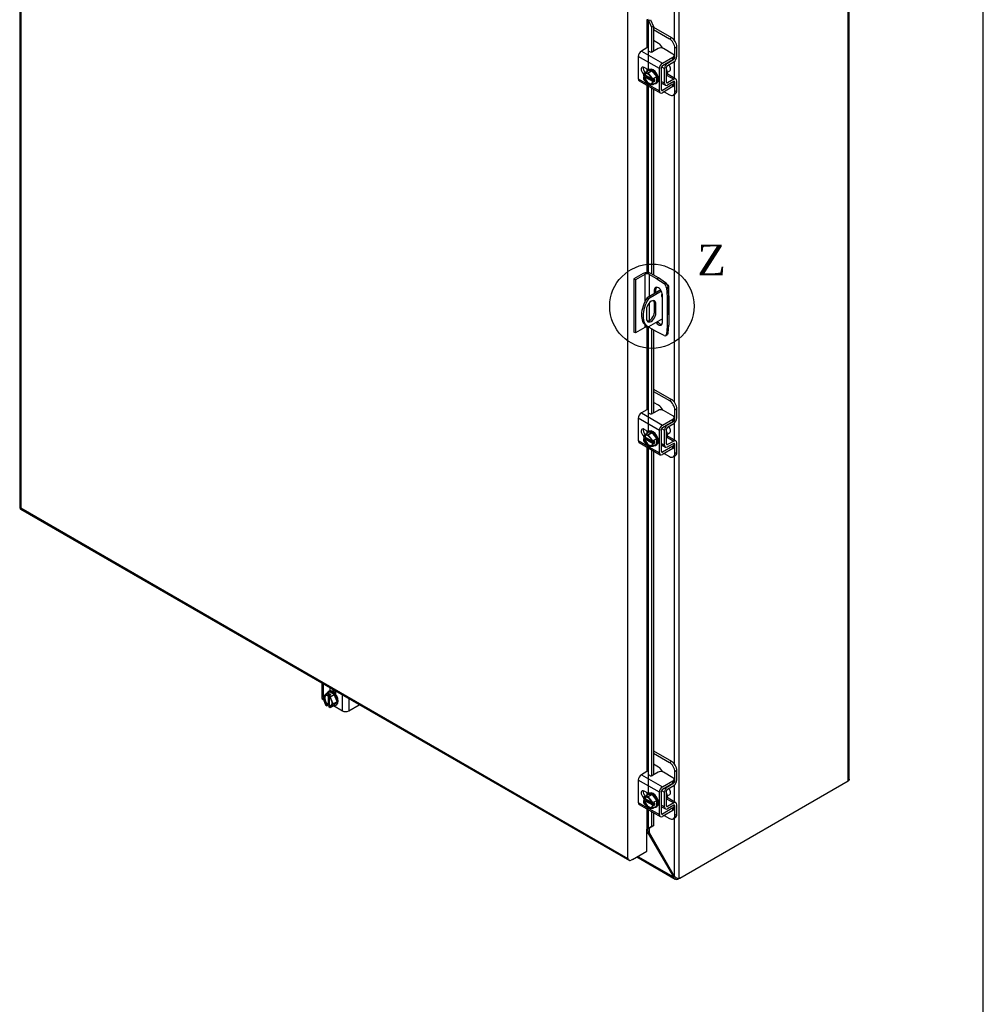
# Model space of a CAD drawing. Header units: inches. Extents: x 1 to 240, y -1 to 159.
# Tile 60 of 61: x 208 to 240, y 108 to 140. Entities that reach past the tile are written whole.
import ezdxf
from ezdxf.enums import TextEntityAlignment as Align
from ezdxf.lldxf.tags import DXFTag

# ---------------------------------------------------------------- set-up
doc = ezdxf.new("R2010")
doc.units = ezdxf.units.IN
doc.header["$MEASUREMENT"] = 0
for name, color, linetype in [('COM40153-1', 7, 'Continuous'), ('COM40153-2', 7, 'Continuous'), ('COM42667', 7, 'Continuous'), ('COM42780', 7, 'Continuous'), ('COM48605', 7, 'Continuous'), ('COM70726-5', 7, 'Continuous'), ('Default', 7, 'Continuous'), ('SCC19011', 7, 'Continuous'), ('SPR20265', 7, 'Continuous'), ('WAF25035', 7, 'Continuous')]:
    doc.layers.add(name, color=color, linetype=linetype)
doc.styles.add('SEACAD_Times_New_Roman', font='times.ttf')
tags = doc.linetypes.add('CENTER2', pattern=[1.125, 0.75, -0.125, 0.125, -0.125]).pattern_tags.tags
tags[10:11] = [DXFTag(74, 4), DXFTag(75, 0), DXFTag(340, '0'), DXFTag(46, 0.0), DXFTag(50, 0.0), DXFTag(44, 0.0), DXFTag(45, 0.0)]
tags[8:9] = [DXFTag(74, 4), DXFTag(75, 0), DXFTag(340, '0'), DXFTag(46, 0.0), DXFTag(50, 0.0), DXFTag(44, 0.0), DXFTag(45, 0.0)]
tags[6:7] = [DXFTag(74, 4), DXFTag(75, 0), DXFTag(340, '0'), DXFTag(46, 0.0), DXFTag(50, 0.0), DXFTag(44, 0.0), DXFTag(45, 0.0)]
tags[4:5] = [DXFTag(74, 4), DXFTag(75, 0), DXFTag(340, '0'), DXFTag(46, 0.0), DXFTag(50, 0.0), DXFTag(44, 0.0), DXFTag(45, 0.0)]

# ---------------------------------------------------------------- blocks, each defined once
blk = doc.blocks.new('SE')
at = {"layer": 'COM40153-1', "color": 7, "linetype": 'Continuous'}
for p, q in [((229.267, 131.023), (229.287, 131.011)), ((229.319, 130.049), (229.319, 130.967)), ((229.054, 130.847), (228.608, 130.59)), ((228.608, 130.59), (228.659, 130.561)), ((229.081, 130.804), (228.659, 130.561)), ((228.848, 130.417), (228.899, 130.388)), ((228.848, 130.417), (228.848, 130.121)), ((228.899, 130.092), (228.899, 130.388)), ((228.59, 130.21), (228.59, 129.913)), ((228.848, 130.121), (228.899, 130.092)), ((228.584, 129.684), (228.635, 129.654)), ((229.112, 129.903), (228.659, 129.642))]:
    blk.add_line(p, q, dxfattribs=at)
for centre, major_axis, start_param, end_param in [((229.211, 130.967), (-0.108, 0), 2.479804, 3.926991), ((228.959, 130.333), (0.375, 0.65), 1.508132, 3.141593), ((229.12, 130.674), (0.0313, 0.0541), 1.031984, 3.732666), ((229.069, 130.703), (-0.0312, -0.0541), 0.952017, 1.986835), ((229.01, 130.304), (0.375, 0.65), 1.508132, 3.204257), ((228.745, 130.299), (-0.109, -0.189), 2.356194, 5.497787), ((228.694, 130.328), (-0.109, -0.189), 2.356194, 2.906426), ((228.745, 130.002), (0.109, 0.189), 2.356194, 5.497787), ((228.694, 130.032), (0.109, 0.189), 3.37676, 5.497787), ((229.211, 130.049), (-0.108, 0), 2.904836, 3.141593)]:
    blk.add_ellipse(centre, major_axis=major_axis, ratio=0.57735, start_param=start_param, end_param=end_param, dxfattribs=at)
at = {"layer": 'COM40153-2', "color": 7, "linetype": 'Continuous'}
for p, q in [((228.485, 131.383), (228.184, 131.209)), ((228.184, 131.209), (228.184, 129.474)), ((228.234, 131.18), (228.184, 131.209)), ((228.534, 131.354), (228.234, 131.18)), ((228.534, 131.354), (228.534, 130.455)), ((228.683, 131.354), (228.683, 130.633)), ((228.929, 131.212), (228.683, 131.354)), ((228.978, 131.24), (228.732, 131.383)), ((228.929, 131.212), (228.978, 131.24)), ((228.929, 131.212), (229.165, 131.052)), ((229.215, 131.08), (228.978, 131.24)), ((228.234, 131.18), (228.234, 129.445)), ((229.165, 131.052), (229.215, 131.08)), ((229.295, 130.941), (229.245, 130.912)), ((229.245, 130.912), (229.266, 130.628)), ((229.316, 130.656), (229.295, 130.941)), ((228.846, 130.841), (228.896, 130.87)), ((228.846, 130.841), (228.846, 130.728)), ((228.896, 130.756), (228.896, 130.87)), ((229.112, 129.79), (229.112, 130.688)), ((229.266, 130.628), (229.316, 130.656)), ((229.266, 130.628), (229.266, 129.672)), ((229.316, 130.656), (229.316, 129.7)), ((228.683, 130.427), (228.683, 129.848)), ((228.846, 130.444), (228.846, 130.093)), ((228.534, 129.619), (228.234, 129.445)), ((228.534, 129.721), (228.534, 129.619)), ((228.683, 129.656), (228.683, 129.619)), ((228.929, 129.477), (228.683, 129.619)), ((229.266, 129.672), (229.245, 129.411)), ((229.266, 129.672), (229.316, 129.7)), ((229.295, 129.439), (229.316, 129.7)), ((228.234, 129.445), (228.184, 129.474)), ((229.165, 129.364), (228.929, 129.477)), ((229.22, 129.362), (229.269, 129.391)), ((229.245, 129.411), (229.295, 129.439))]:
    blk.add_line(p, q, dxfattribs=at)
for centre, major_axis, start_param, end_param in [((228.609, 131.311), (-0.175, 0), 3.926991, 5.497787), ((228.609, 131.311), (-0.105, 0), 3.926991, 5.497787), ((228.979, 130.764), (0.094, -0.162), 0.785398, 3.926991), ((229.029, 130.793), (0.094, -0.162), 3.408746, 3.926991), ((229.157, 130.954), (0.063, -0.108), 0.872665, 2.268928), ((229.207, 130.983), (-0.063, 0.108), 4.014257, 5.410521), ((228.609, 129.576), (0.105, 0), 0.785398, 2.356194), ((228.979, 129.866), (-0.094, 0.162), 1.754737, 3.926991), ((229.029, 129.895), (-0.094, 0.162), 1.754737, 2.87444), ((229.157, 129.47), (-0.063, 0.108), 2.443461, 3.839724), ((229.207, 129.499), (-0.063, 0.108), 3.141593, 3.839724)]:
    blk.add_ellipse(centre, major_axis=major_axis, ratio=0.57735, start_param=start_param, end_param=end_param, dxfattribs=at)
at = {"layer": 'COM42667', "color": 7, "linetype": 'Continuous'}
for p, q in [((228.606, 138.734), (228.425, 138.63)), ((228.425, 138.63), (229.111, 138.234)), ((228.967, 138.711), (228.784, 138.605)), ((229.453, 138.533), (229.144, 138.711)), ((229.01, 138.059), (228.324, 138.455)), ((228.324, 138.455), (228.324, 137.727)), ((229.111, 138.234), (229.453, 138.431)), ((229.111, 138.156), (229.453, 138.353)), ((229.453, 138.353), (229.453, 138.431)), ((229.489, 138.404), (229.489, 138.482)), ((228.655, 138.015), (228.518, 138.094)), ((229.01, 137.331), (229.01, 138.059)), ((229.077, 137.37), (229.077, 138.098)), ((228.324, 137.727), (228.622, 137.555)), ((228.354, 137.661), (229.04, 137.265)), ((228.671, 137.527), (229.01, 137.331)), ((229.111, 137.35), (229.077, 137.37)), ((229.453, 137.547), (229.111, 137.35)), ((229.453, 137.47), (229.111, 137.273)), ((229.453, 137.47), (229.453, 137.547)), ((229.489, 137.521), (229.489, 137.598)), ((228.606, 126.946), (228.425, 126.841)), ((228.425, 126.841), (229.111, 126.445)), ((228.967, 126.923), (228.784, 126.817)), ((229.453, 126.744), (229.144, 126.923)), ((229.01, 126.27), (228.324, 126.666)), ((228.324, 126.666), (228.324, 125.938)), ((229.111, 126.445), (229.453, 126.642)), ((229.111, 126.368), (229.453, 126.565)), ((229.453, 126.565), (229.453, 126.642)), ((229.489, 126.616), (229.489, 126.693)), ((228.655, 126.226), (228.518, 126.305)), ((229.01, 125.542), (229.01, 126.27)), ((229.077, 125.581), (229.077, 126.309)), ((228.324, 125.938), (228.622, 125.767)), ((228.354, 125.873), (229.04, 125.477)), ((229.453, 125.759), (229.111, 125.562)), ((229.453, 125.681), (229.453, 125.759)), ((229.489, 125.732), (229.489, 125.81)), ((228.671, 125.738), (229.01, 125.542)), ((229.111, 125.562), (229.077, 125.581)), ((229.453, 125.681), (229.111, 125.484)), ((218.019, 118.042), (218.019, 117.558)), ((218.061, 118.018), (218.061, 117.579)), ((218.277, 117.893), (218.277, 117.779)), ((218.344, 117.854), (218.344, 117.832)), ((218.344, 117.794), (218.344, 117.772)), ((218.475, 117.665), (218.475, 117.779)), ((218.061, 117.522), (218.061, 117.499)), ((218.061, 117.499), (218.073, 117.492)), ((218.691, 117.135), (218.691, 117.654)), ((218.893, 117.537), (218.893, 117.135)), ((218.401, 117.303), (218.691, 117.135)), ((218.893, 117.135), (219.235, 117.332)), ((229.01, 114.482), (228.324, 114.878)), ((228.324, 114.878), (228.324, 114.15)), ((228.606, 115.157), (228.425, 115.053)), ((228.425, 115.053), (229.111, 114.657)), ((228.967, 115.134), (228.784, 115.028)), ((229.111, 114.657), (229.453, 114.854)), ((229.453, 114.956), (229.144, 115.134)), ((229.453, 114.776), (229.453, 114.854)), ((229.489, 114.827), (229.489, 114.905)), ((229.111, 114.579), (229.453, 114.776)), ((228.655, 114.437), (228.518, 114.516)), ((229.01, 113.754), (229.01, 114.482)), ((229.077, 113.793), (229.077, 114.52)), ((228.324, 114.15), (228.622, 113.978)), ((228.354, 114.084), (229.04, 113.688)), ((228.671, 113.95), (229.01, 113.754)), ((229.453, 113.97), (229.111, 113.773)), ((229.453, 113.892), (229.111, 113.695)), ((229.453, 113.892), (229.453, 113.97)), ((229.489, 113.943), (229.489, 114.021)), ((229.111, 113.773), (229.077, 113.793))]:
    blk.add_line(p, q, dxfattribs=at)
for centre, major_axis, start_param, end_param in [((228.425, 138.513), (-0.072, -0.124), 3.926991, 5.497787), ((228.741, 138.63), (0.06, 0), 2.929457, 5.497787), ((229.056, 138.66), (0.125, 0), 0.785398, 2.356194), ((229.364, 138.482), (-0.125, 0), 2.356194, 3.926991), ((229.364, 138.404), (-0.125, 0), 2.356194, 3.141593), ((228.518, 137.979), (0.07, -0.122), 2.356194, 5.249698), ((228.586, 138.018), (0.07, -0.122), 3.6401, 5.141192), ((229.111, 138.117), (0.071, 0.124), 0.785398, 2.356194), ((229.111, 138.117), (0.024, 0.0416), 0.785398, 2.356194), ((228.425, 137.785), (0.072, 0.124), 2.356194, 3.141593), ((229.364, 137.598), (-0.125, 0), 2.356194, 3.625446), ((229.111, 137.389), (0.072, 0.124), 2.356194, 3.926991), ((229.111, 137.389), (0.024, 0.0416), 2.356194, 3.926991), ((229.364, 137.521), (-0.125, 0), 2.356194, 3.141593), ((228.425, 126.725), (-0.072, -0.124), 3.926991, 5.497787), ((228.741, 126.841), (0.06, 0), 2.929457, 5.497787), ((229.056, 126.871), (0.125, 0), 0.785398, 2.356194), ((229.364, 126.693), (-0.125, 0), 2.356194, 3.926991), ((229.111, 126.329), (0.071, 0.124), 0.785398, 2.356194), ((229.364, 126.616), (-0.125, 0), 2.356194, 3.141593), ((228.518, 126.19), (0.07, -0.122), 2.356194, 5.249698), ((228.586, 126.229), (0.07, -0.122), 3.6401, 5.141192), ((229.111, 126.329), (0.024, 0.0416), 0.785398, 2.356194), ((228.425, 125.997), (0.072, 0.124), 2.356194, 3.141593), ((229.364, 125.81), (-0.125, 0), 2.356194, 3.625446), ((229.111, 125.601), (0.072, 0.124), 2.356194, 3.926991), ((229.111, 125.601), (0.024, 0.0416), 2.356194, 3.926991), ((229.364, 125.732), (-0.125, 0), 2.356194, 3.141593), ((218.162, 117.558), (0.143, 0), 3.141593, 3.926991), ((218.792, 117.194), (0.143, 0), 3.926991, 5.497787), ((219.235, 117.434), (-0.062, -0.108), 0.785398, 0.860751), ((228.425, 114.936), (-0.071, -0.124), 3.926991, 5.497787), ((228.741, 115.052), (0.06, 0), 2.929457, 5.497787), ((229.056, 115.083), (0.125, 0), 0.785398, 2.356194), ((229.364, 114.905), (-0.125, 0), 2.356194, 3.926991), ((228.518, 114.402), (0.07, -0.122), 2.356194, 5.249698), ((228.586, 114.44), (0.07, -0.122), 3.6401, 5.141192), ((229.111, 114.54), (0.071, 0.124), 0.785398, 2.356194), ((229.111, 114.54), (0.024, 0.0416), 0.785398, 2.356194), ((229.364, 114.827), (-0.125, 0), 2.356194, 3.141593), ((228.425, 114.208), (0.072, 0.124), 2.356194, 3.141593), ((229.364, 114.021), (-0.125, 0), 2.356194, 3.625446), ((229.364, 113.943), (-0.125, 0), 2.356194, 3.141593), ((229.111, 113.812), (0.072, 0.124), 2.356194, 3.926991), ((229.111, 113.812), (0.024, 0.0416), 2.356194, 3.926991)]:
    blk.add_ellipse(centre, major_axis=major_axis, ratio=0.57735, start_param=start_param, end_param=end_param, dxfattribs=at)
at = {"layer": 'COM42780', "color": 7, "linetype": 'Continuous'}
for p, q in [((228.818, 139.407), (229.404, 139.069)), ((228.818, 139.329), (229.337, 139.03)), ((228.983, 138.877), (228.818, 138.973)), ((229.337, 139.03), (229.404, 139.069)), ((229.58, 138.762), (229.513, 138.724)), ((229.513, 138.42), (229.513, 138.724)), ((229.58, 138.459), (229.58, 138.762)), ((229.275, 138.239), (229.48, 138.361)), ((229.277, 138.162), (229.481, 138.284)), ((229.471, 138.367), (229.48, 138.361)), ((229.489, 138.434), (229.513, 138.42)), ((229.082, 138.119), (229.176, 138.065)), ((229.176, 137.58), (229.176, 138.065)), ((229.243, 137.619), (229.243, 138.104)), ((229.265, 138.245), (229.275, 138.239)), ((229.077, 137.637), (229.176, 137.58)), ((229.248, 137.847), (229.481, 137.713)), ((229.551, 137.719), (229.267, 137.883)), ((229.48, 137.635), (229.275, 137.521)), ((229.481, 137.713), (229.277, 137.599)), ((229.479, 137.634), (229.513, 137.615)), ((229.58, 137.349), (229.58, 137.653)), ((229.077, 137.589), (229.206, 137.515)), ((229.169, 137.306), (229.337, 137.209)), ((229.243, 137.618), (229.277, 137.599)), ((229.513, 137.311), (229.513, 137.615)), ((229.513, 137.311), (229.58, 137.349)), ((229.462, 137.196), (229.529, 137.235)), ((228.818, 127.618), (229.404, 127.28)), ((228.818, 127.541), (229.337, 127.241)), ((228.983, 127.089), (228.818, 127.184)), ((229.337, 127.241), (229.404, 127.28)), ((229.58, 126.974), (229.513, 126.935)), ((229.513, 126.631), (229.513, 126.935)), ((229.58, 126.67), (229.58, 126.974)), ((229.265, 126.457), (229.275, 126.45)), ((229.275, 126.45), (229.48, 126.573)), ((229.277, 126.374), (229.481, 126.496)), ((229.471, 126.578), (229.48, 126.573)), ((229.489, 126.645), (229.513, 126.631)), ((229.082, 126.331), (229.176, 126.276)), ((229.176, 125.791), (229.176, 126.276)), ((229.243, 125.83), (229.243, 126.315)), ((229.551, 125.93), (229.267, 126.095)), ((229.077, 125.848), (229.176, 125.791)), ((229.077, 125.8), (229.206, 125.726)), ((229.243, 125.83), (229.277, 125.81)), ((229.248, 126.059), (229.481, 125.924)), ((229.48, 125.846), (229.275, 125.732)), ((229.481, 125.924), (229.277, 125.81)), ((229.479, 125.846), (229.513, 125.826)), ((229.513, 125.522), (229.513, 125.826)), ((229.58, 125.561), (229.58, 125.865)), ((229.169, 125.517), (229.337, 125.42)), ((229.462, 125.408), (229.529, 125.446)), ((229.513, 125.522), (229.58, 125.561)), ((218.359, 117.845), (218.359, 117.836)), ((228.818, 115.83), (229.404, 115.492)), ((228.818, 115.752), (229.337, 115.453)), ((229.337, 115.453), (229.404, 115.492)), ((228.983, 115.3), (228.818, 115.396)), ((229.58, 115.185), (229.513, 115.147)), ((229.58, 114.881), (229.58, 115.185)), ((229.489, 114.857), (229.513, 114.843)), ((229.513, 114.843), (229.513, 115.147)), ((229.082, 114.542), (229.176, 114.488)), ((229.243, 114.042), (229.243, 114.527)), ((229.265, 114.668), (229.275, 114.662)), ((229.275, 114.662), (229.48, 114.784)), ((229.277, 114.585), (229.481, 114.707)), ((229.471, 114.79), (229.48, 114.784)), ((229.176, 114.003), (229.176, 114.488)), ((229.248, 114.27), (229.481, 114.136)), ((229.551, 114.142), (229.267, 114.306)), ((229.077, 114.06), (229.176, 114.003)), ((229.077, 114.011), (229.206, 113.937)), ((229.243, 114.041), (229.277, 114.022)), ((229.48, 114.057), (229.275, 113.943)), ((229.481, 114.136), (229.277, 114.022)), ((229.479, 114.057), (229.513, 114.038)), ((229.513, 113.734), (229.513, 114.038)), ((229.58, 113.772), (229.58, 114.076)), ((229.169, 113.728), (229.337, 113.631)), ((229.462, 113.619), (229.529, 113.658)), ((229.513, 113.734), (229.58, 113.772))]:
    blk.add_line(p, q, dxfattribs=at)
for centre, major_axis, start_param, end_param in [((229.337, 138.826), (0.125, -0.217), 0.785398, 2.356194), ((229.404, 138.865), (-0.125, 0.217), 3.926991, 5.497787), ((228.983, 138.673), (0.125, -0.217), 1.463912, 2.356194), ((229.479, 138.4), (-0.024, -0.0416), 0.802851, 2.356194), ((229.479, 138.4), (-0.071, -0.124), 0.802851, 2.356194), ((229.277, 138.123), (-0.072, -0.124), 3.944444, 5.497787), ((229.277, 138.123), (-0.024, -0.0416), 3.944444, 5.497787), ((229.134, 138.002), (0.097, -0.169), 0.133398, 1.437398), ((229.479, 137.595), (-0.024, -0.0416), 2.356194, 3.909538), ((229.479, 137.595), (-0.071, -0.124), 2.356194, 3.909538), ((229.277, 137.638), (0.072, 0.124), 2.356194, 3.909538), ((229.277, 137.638), (0.024, 0.0416), 2.356194, 3.909538), ((229.337, 137.413), (-0.125, 0.217), 2.356194, 3.926991), ((229.404, 137.452), (-0.125, 0.217), 3.141593, 3.926991), ((228.983, 126.885), (0.125, -0.217), 1.463912, 2.356194), ((229.337, 127.037), (0.125, -0.217), 0.785398, 2.356194), ((229.404, 127.076), (-0.125, 0.217), 3.926991, 5.497787), ((229.277, 126.335), (-0.072, -0.124), 3.944444, 5.497787), ((229.479, 126.612), (-0.024, -0.0416), 0.802851, 2.356194), ((229.479, 126.612), (-0.072, -0.124), 0.802851, 2.356194), ((229.277, 126.335), (-0.024, -0.0416), 3.944444, 5.497787), ((229.134, 126.214), (0.097, -0.169), 0.133398, 1.437398), ((229.277, 125.85), (0.071, 0.124), 2.356194, 3.909538), ((229.277, 125.85), (0.024, 0.0416), 2.356194, 3.909538), ((229.479, 125.807), (-0.024, -0.0416), 2.356194, 3.909538), ((229.479, 125.807), (-0.072, -0.124), 2.356194, 3.909538), ((229.337, 125.624), (-0.125, 0.217), 2.356194, 3.926991), ((229.404, 125.663), (-0.125, 0.217), 3.141593, 3.926991), ((229.404, 115.287), (-0.125, 0.217), 3.926991, 5.497787), ((228.983, 115.096), (0.125, -0.217), 1.463912, 2.356194), ((229.337, 115.249), (0.125, -0.217), 0.785398, 2.356194), ((229.479, 114.823), (-0.071, -0.124), 0.802851, 2.356194), ((229.277, 114.546), (-0.071, -0.124), 3.944444, 5.497787), ((229.277, 114.546), (-0.024, -0.0416), 3.944444, 5.497787), ((229.479, 114.823), (-0.024, -0.0416), 0.802851, 2.356194), ((229.134, 114.425), (0.098, -0.169), 0.133398, 1.437398), ((229.277, 114.061), (0.071, 0.124), 2.356194, 3.909538), ((229.277, 114.061), (0.024, 0.0416), 2.356194, 3.909538), ((229.479, 114.018), (-0.024, -0.0416), 2.356194, 3.909538), ((229.479, 114.018), (-0.071, -0.124), 2.356194, 3.909538), ((229.337, 113.836), (-0.125, 0.217), 2.356194, 3.926991), ((229.404, 113.874), (-0.125, 0.217), 3.141593, 3.926991)]:
    blk.add_ellipse(centre, major_axis=major_axis, ratio=0.57735, start_param=start_param, end_param=end_param, dxfattribs=at)
at = {"layer": 'COM48605', "color": 7, "linetype": 'Continuous'}
for p, q in [((208.175, 151.569), (208.175, 123.758)), ((208.207, 151.496), (208.207, 123.744)), ((227.986, 112.324), (227.986, 140.076)), ((228.605, 139.66), (228.605, 138.733)), ((228.66, 139.628), (228.719, 139.652)), ((228.66, 139.628), (228.759, 139.406)), ((228.66, 138.017), (228.66, 139.628)), ((228.719, 139.652), (228.818, 139.429)), ((228.818, 139.429), (228.759, 139.406)), ((228.759, 139.406), (228.759, 138.596)), ((228.818, 139.429), (228.818, 138.625)), ((228.605, 138.044), (228.605, 137.961)), ((228.605, 137.517), (228.605, 131.412)), ((228.66, 131.408), (228.66, 137.485)), ((228.759, 137.428), (228.759, 131.367)), ((228.818, 137.394), (228.818, 131.333)), ((228.605, 129.637), (228.605, 126.945)), ((228.66, 126.229), (228.66, 129.629)), ((228.759, 129.575), (228.759, 126.808)), ((228.818, 129.541), (228.818, 126.836)), ((228.605, 126.255), (228.605, 126.173)), ((228.605, 125.728), (228.605, 115.156)), ((228.66, 114.44), (228.66, 125.696)), ((228.759, 125.639), (228.759, 115.019)), ((228.818, 125.605), (228.818, 115.048)), ((208.204, 123.709), (228.034, 112.26)), ((208.207, 123.744), (227.986, 112.324)), ((228.605, 114.467), (228.605, 114.384)), ((228.605, 113.94), (228.605, 113.278)), ((228.66, 113.304), (228.66, 113.908)), ((228.759, 113.851), (228.759, 113.364)), ((228.818, 113.817), (228.818, 113.388)), ((228.605, 112.564), (228.605, 113.278)), ((228.759, 113.364), (228.66, 113.304)), ((228.66, 113.304), (228.719, 113.328)), ((228.818, 113.388), (228.719, 113.328)), ((228.818, 113.388), (228.759, 113.364)), ((228.016, 112.283), (228.016, 112.283)), ((228.139, 112.295), (228.088, 112.265)), ((228.139, 112.295), (228.605, 112.564))]:
    blk.add_line(p, q, dxfattribs=at)
for centre, radius, start, end in [((228.555, 139.583), 0.114, 23.2734, 46.5882), ((228.907, 112.954), 0.429, 125.2045, 129.639), ((228.704, 113.228), 0.088, 117.4412, 127.5015)]:
    blk.add_arc(centre, radius, start, end, dxfattribs=at)
for centre, major_axis, ratio, start_param, end_param in [((208.283, 123.758), (0.108, 0), 0.57735, 3.141593, 3.587154), ((208.283, 123.788), (-0.108, -0.062), 0.000948, 0.445015, 0.784852), ((208.283, 123.788), (-0.108, -0.062), 0.000948, -0.784852, -0.445015), ((208.258, 123.802), (0.054, 0.0935), 0.57735, 2.696031, 3.141593), ((228.63, 113.264), (-0.036, 0), 0.57735, 4.625123, 5.497787), ((228.062, 112.368), (0.076, -0.132), 0.577982, 4.712938, 5.052774), ((228.088, 112.354), (0.054, 0.0935), 0.57735, 2.696031, 3.926991)]:
    blk.add_ellipse(centre, major_axis=major_axis, ratio=ratio, start_param=start_param, end_param=end_param, dxfattribs=at)
at = {"layer": 'COM70726-5', "color": 7, "linetype": 'Continuous'}
for p, q in [((235.161, 114.851), (235.161, 144.127)), ((235.193, 114.911), (235.193, 144.155)), ((229.504, 138.975), (229.504, 140.882)), ((229.657, 111.678), (229.657, 140.945)), ((229.504, 137.746), (229.504, 138.301)), ((229.504, 127.186), (229.504, 137.221)), ((229.504, 125.957), (229.504, 126.513)), ((229.504, 115.397), (229.504, 125.432)), ((229.68, 111.687), (235.161, 114.851)), ((229.504, 114.169), (229.504, 114.724)), ((229.504, 111.741), (229.504, 113.644)), ((228.634, 113.225), (228.634, 113.285)), ((228.685, 113.161), (228.685, 113.315)), ((228.634, 113.225), (228.605, 113.208)), ((228.605, 113.168), (228.651, 113.141)), ((228.651, 113.141), (228.685, 113.161)), ((228.651, 113.141), (229.471, 111.722)), ((229.504, 111.741), (228.685, 113.161)), ((228.277, 112.375), (229.525, 111.654)), ((228.309, 112.393), (229.471, 111.722)), ((229.471, 111.722), (229.504, 111.741)), ((229.562, 111.695), (229.539, 111.647)), ((229.602, 111.678), (229.602, 111.646)), ((229.68, 111.687), (229.629, 111.658)), ((229.629, 111.674), (229.629, 111.658))]:
    blk.add_line(p, q, dxfattribs=at)
for centre, radius, start, end in [((228.546, 113.062), 0.133, 37.0276, 59.9468), ((228.464, 113.062), 0.241, 24.2147, 43.5294), ((229.588, 111.76), 0.123, 198.1431, 246.7136), ((229.666, 111.883), 0.215, 221.2654, 250.9262), ((229.572, 111.723), 0.082, 246.7698, 291.6791), ((229.628, 111.767), 0.093, 249.2435, 287.7627)]:
    blk.add_arc(centre, radius, start, end, dxfattribs=at)
for centre, major_axis, start_param, end_param in [((235.085, 114.895), (0.108, 0), 5.497787, 5.796435), ((228.659, 113.21), (-0.036, 0), -0.991689, -0.785398), ((229.559, 111.698), (0.1, 0), 5.158396, 5.497787), ((229.68, 111.769), (-0.05, -0.0866), 0.446007, 0.785398)]:
    blk.add_ellipse(centre, major_axis=major_axis, ratio=0.57735, start_param=start_param, end_param=end_param, dxfattribs=at)
blk.add_open_spline([(235.193, 114.912), (235.193, 114.912), (235.193, 114.911), (235.192, 114.906), (235.191, 114.899), (235.187, 114.888), (235.186, 114.884), (235.183, 114.875), (235.181, 114.871), (235.18, 114.866)], degree=3, knots=[0.4863367, 0.4863367, 0.4863367, 0.4863367, 0.5, 0.5, 0.75, 0.75, 0.875, 0.875, 1, 1, 1, 1], dxfattribs=at)
at = {"layer": 'SCC19011', "color": 7, "linetype": 'Continuous'}
for p, q in [((228.494, 137.897), (228.622, 137.971)), ((228.774, 137.991), (228.622, 137.971)), ((228.646, 137.917), (228.774, 137.991)), ((228.926, 137.796), (228.774, 137.991)), ((229.271, 137.94), (229.353, 137.988)), ((228.646, 137.917), (228.494, 137.897)), ((228.494, 137.897), (228.494, 137.836)), ((228.508, 137.828), (228.494, 137.836)), ((228.561, 137.819), (228.494, 137.781)), ((228.494, 137.781), (228.494, 137.719)), ((228.494, 137.781), (228.508, 137.772)), ((228.494, 137.719), (228.646, 137.524)), ((228.544, 137.84), (228.523, 137.828)), ((228.523, 137.772), (228.544, 137.784)), ((228.776, 137.706), (228.544, 137.84)), ((228.544, 137.784), (228.805, 137.634)), ((228.561, 137.83), (228.561, 137.819)), ((228.561, 137.819), (228.779, 137.694)), ((228.798, 137.722), (228.646, 137.917)), ((228.798, 137.661), (228.784, 137.669)), ((228.805, 137.634), (228.784, 137.622)), ((228.798, 137.722), (228.926, 137.796)), ((228.798, 137.661), (228.798, 137.722)), ((228.865, 137.699), (228.798, 137.661)), ((228.865, 137.644), (228.798, 137.605)), ((228.817, 137.672), (228.865, 137.644)), ((228.865, 137.644), (228.865, 137.699)), ((228.926, 137.618), (228.926, 137.796)), ((228.646, 137.524), (228.798, 137.544)), ((228.784, 137.613), (228.798, 137.605)), ((228.798, 137.544), (228.926, 137.618)), ((228.798, 137.544), (228.798, 137.605)), ((228.494, 126.109), (228.622, 126.183)), ((228.646, 126.129), (228.494, 126.109)), ((228.494, 126.109), (228.494, 126.048)), ((228.774, 126.203), (228.622, 126.183)), ((228.646, 126.129), (228.774, 126.203)), ((228.798, 125.933), (228.646, 126.129)), ((228.926, 126.007), (228.774, 126.203)), ((229.271, 126.152), (229.353, 126.199)), ((228.508, 126.039), (228.494, 126.048)), ((228.561, 126.031), (228.494, 125.992)), ((228.494, 125.992), (228.494, 125.931)), ((228.494, 125.992), (228.508, 125.984)), ((228.494, 125.931), (228.646, 125.735)), ((228.544, 126.051), (228.523, 126.039)), ((228.523, 125.984), (228.544, 125.996)), ((228.776, 125.918), (228.544, 126.051)), ((228.544, 125.996), (228.805, 125.845)), ((228.561, 126.041), (228.561, 126.031)), ((228.561, 126.031), (228.779, 125.905)), ((228.646, 125.735), (228.798, 125.755)), ((228.798, 125.872), (228.784, 125.88)), ((228.805, 125.845), (228.784, 125.833)), ((228.784, 125.825), (228.798, 125.817)), ((228.798, 125.933), (228.926, 126.007)), ((228.798, 125.872), (228.798, 125.933)), ((228.865, 125.911), (228.798, 125.872)), ((228.865, 125.855), (228.798, 125.817)), ((228.798, 125.755), (228.926, 125.829)), ((228.798, 125.755), (228.798, 125.817)), ((228.817, 125.883), (228.865, 125.855)), ((228.865, 125.855), (228.865, 125.911)), ((228.926, 125.829), (228.926, 126.007)), ((218.139, 117.681), (218.267, 117.755)), ((218.421, 117.666), (218.267, 117.755)), ((218.475, 117.751), (218.424, 117.722)), ((218.139, 117.681), (218.046, 117.559)), ((218.046, 117.559), (218.139, 117.33)), ((218.192, 117.65), (218.139, 117.681)), ((218.259, 117.689), (218.192, 117.65)), ((218.192, 117.65), (218.192, 117.634)), ((218.199, 117.629), (218.22, 117.642)), ((218.22, 117.642), (218.22, 117.341)), ((218.307, 117.661), (218.24, 117.623)), ((218.293, 117.592), (218.24, 117.623)), ((218.24, 117.606), (218.24, 117.623)), ((218.307, 117.661), (218.259, 117.689)), ((218.259, 117.689), (218.259, 117.634)), ((218.259, 117.589), (218.259, 117.338)), ((218.269, 117.313), (218.269, 117.58)), ((218.293, 117.592), (218.421, 117.666)), ((218.387, 117.362), (218.293, 117.592)), ((218.387, 117.362), (218.515, 117.436)), ((218.515, 117.436), (218.421, 117.666)), ((218.421, 117.315), (218.515, 117.436)), ((218.139, 117.33), (218.192, 117.299)), ((218.259, 117.338), (218.192, 117.299)), ((218.192, 117.316), (218.192, 117.299)), ((218.22, 117.341), (218.199, 117.328)), ((218.24, 117.271), (218.24, 117.288)), ((218.24, 117.271), (218.293, 117.241)), ((218.247, 117.301), (218.269, 117.313)), ((218.259, 117.338), (218.269, 117.333)), ((218.293, 117.241), (218.387, 117.362)), ((218.293, 117.241), (218.421, 117.315)), ((228.494, 114.32), (228.622, 114.394)), ((228.646, 114.34), (228.494, 114.32)), ((228.494, 114.32), (228.494, 114.259)), ((228.508, 114.251), (228.494, 114.259)), ((228.561, 114.242), (228.494, 114.203)), ((228.494, 114.203), (228.494, 114.142)), ((228.494, 114.203), (228.508, 114.195)), ((228.544, 114.263), (228.523, 114.251)), ((228.523, 114.195), (228.544, 114.207)), ((228.776, 114.129), (228.544, 114.263)), ((228.544, 114.207), (228.805, 114.057)), ((228.561, 114.253), (228.561, 114.242)), ((228.561, 114.242), (228.779, 114.117)), ((228.774, 114.414), (228.622, 114.394)), ((228.646, 114.34), (228.774, 114.414)), ((228.798, 114.145), (228.646, 114.34)), ((228.926, 114.218), (228.774, 114.414)), ((228.798, 114.145), (228.926, 114.218)), ((228.926, 114.041), (228.926, 114.218)), ((229.271, 114.363), (229.353, 114.411)), ((228.494, 114.142), (228.646, 113.947)), ((228.646, 113.947), (228.798, 113.967)), ((228.798, 114.083), (228.784, 114.092)), ((228.805, 114.057), (228.784, 114.045)), ((228.784, 114.036), (228.798, 114.028)), ((228.798, 114.083), (228.798, 114.145)), ((228.865, 114.122), (228.798, 114.083)), ((228.865, 114.067), (228.798, 114.028)), ((228.798, 113.967), (228.926, 114.041)), ((228.798, 113.967), (228.798, 114.028)), ((228.817, 114.094), (228.865, 114.067)), ((228.865, 114.067), (228.865, 114.122))]:
    blk.add_line(p, q, dxfattribs=at)
for centre, start, end in [((228.516, 137.786), 242.8527, 296.6228), ((228.516, 125.998), 242.8527, 296.6228), ((218.208, 117.315), 123.377, 177.1475), ((218.256, 117.287), 123.3772, 177.1473), ((228.516, 114.209), 242.8527, 296.6228)]:
    blk.add_arc(centre, 0.0158, start, end, dxfattribs=at)
for centre, major_axis, start_param, end_param in [((229.292, 138.093), (0.061, -0.106), 0, 2.159159), ((228.646, 137.721), (0.099, -0.171), 0.958412, 3.753977), ((228.646, 137.721), (-0.099, 0.171), 0.958412, 3.753977), ((228.653, 137.725), (0.094, -0.162), 3.141593, 3.744649), ((228.653, 137.725), (-0.094, 0.162), 0.96774, 3.141593), ((228.674, 137.737), (0.094, -0.162), 3.254972, 3.744649), ((228.674, 137.737), (-0.094, 0.162), 0.96774, 3.028213), ((229.292, 126.305), (0.061, -0.106), 0, 2.159159), ((228.646, 125.932), (0.099, -0.171), 0.958412, 3.753977), ((228.653, 125.936), (0.094, -0.162), 3.141593, 3.744649), ((228.674, 125.948), (0.094, -0.162), 3.254972, 3.744649), ((228.646, 125.932), (-0.099, 0.171), 0.958412, 3.753977), ((228.653, 125.936), (-0.094, 0.162), 0.96774, 3.141593), ((228.674, 125.948), (-0.094, 0.162), 0.96774, 3.028213), ((218.216, 117.461), (0.099, -0.171), 2.529208, 5.324773), ((218.223, 117.465), (0.094, -0.162), 2.587655, 5.315445), ((218.245, 117.477), (0.094, -0.162), 3.254972, 5.315445), ((218.216, 117.461), (-0.099, 0.171), 3.598163, 5.324773), ((218.216, 117.461), (-0.099, 0.171), 2.529208, 3.598163), ((218.223, 117.465), (-0.094, 0.162), 2.538537, 3.900668), ((218.245, 117.477), (-0.094, 0.162), 2.538537, 3.028213), ((229.292, 114.516), (0.061, -0.106), 0, 2.159159), ((228.646, 114.143), (0.099, -0.171), 0.958412, 3.753977), ((228.653, 114.148), (0.094, -0.162), 3.141593, 3.744649), ((228.674, 114.16), (0.094, -0.162), 3.254972, 3.744649), ((228.674, 114.16), (-0.094, 0.162), 0.96774, 3.028213), ((228.646, 114.143), (-0.099, 0.171), 0.958412, 3.753977), ((228.653, 114.148), (-0.094, 0.162), 0.96774, 3.141593)]:
    blk.add_ellipse(centre, major_axis=major_axis, ratio=0.57735, start_param=start_param, end_param=end_param, dxfattribs=at)
for points in [[(228.784, 137.622), (228.782, 137.621), (228.781, 137.619), (228.781, 137.616), (228.782, 137.615), (228.784, 137.613)], [(228.784, 125.833), (228.782, 125.832), (228.781, 125.83), (228.781, 125.827), (228.782, 125.826), (228.784, 125.825)], [(218.192, 117.634), (218.192, 117.631), (218.193, 117.63), (218.196, 117.628), (218.197, 117.628), (218.199, 117.629)], [(228.784, 114.045), (228.782, 114.043), (228.781, 114.042), (228.781, 114.039), (228.782, 114.037), (228.784, 114.036)]]:
    blk.add_open_spline(points, degree=3, knots=[0, 0, 0, 0, 0.5, 0.5, 1, 1, 1, 1], dxfattribs=at)
at = {"layer": 'SPR20265', "color": 7, "linetype": 'Continuous'}
for points, knots in [([(218.374, 117.838), (218.372, 117.838), (218.362, 117.837), (218.352, 117.835), (218.344, 117.833)], [0.990403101, 0.990403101, 0.990403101, 0.990403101, 0.991050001, 0.995980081, 0.995980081, 0.995980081, 0.995980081]), ([(218.345, 117.766), (218.348, 117.773), (218.355, 117.786), (218.364, 117.796), (218.368, 117.8)], [0.18023065, 0.18023065, 0.18023065, 0.18023065, 0.185112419, 0.189936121, 0.189936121, 0.189936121, 0.189936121]), ([(218.378, 117.756), (218.38, 117.768), (218.385, 117.785), (218.393, 117.798), (218.397, 117.802)], [0.36192812, 0.36192812, 0.36192812, 0.36192812, 0.36883539, 0.3724132, 0.3724132, 0.3724132, 0.3724132]), ([(218.416, 117.718), (218.416, 117.725), (218.414, 117.754), (218.419, 117.778), (218.424, 117.794)], [0.53325702, 0.53325702, 0.53325702, 0.53325702, 0.53658832, 0.54685552, 0.54685552, 0.54685552, 0.54685552])]:
    blk.add_open_spline(points, degree=3, knots=knots, dxfattribs=at)
at = {"layer": 'WAF25035', "color": 7, "linetype": 'Continuous'}
for p, q in [((228.681, 138.029), (228.649, 138.011)), ((228.899, 137.578), (228.931, 137.596)), ((228.681, 126.241), (228.649, 126.222)), ((228.899, 125.789), (228.931, 125.808)), ((218.251, 117.77), (218.219, 117.751)), ((218.469, 117.318), (218.501, 117.337)), ((228.681, 114.452), (228.649, 114.434)), ((228.899, 114.001), (228.931, 114.019))]:
    blk.add_line(p, q, dxfattribs=at)
for centre, start_param, end_param in [((228.774, 137.795), 0, 0.412589), ((228.774, 137.795), 2.729004, 6.283185), ((228.806, 137.813), 3.141593, 6.283185), ((228.774, 126.006), 0, 0.412589), ((228.774, 126.006), 2.729004, 6.283185), ((228.806, 126.024), 3.141593, 6.283185), ((218.344, 117.535), 0, 0.412589), ((218.344, 117.535), 2.729004, 6.283185), ((218.376, 117.553), 3.141593, 6.283185), ((228.774, 114.217), 0, 0.412589), ((228.774, 114.217), 2.729004, 6.283185), ((228.806, 114.236), 3.141593, 6.283185)]:
    blk.add_ellipse(centre, major_axis=(-0.125, 0.217), ratio=0.57735, start_param=start_param, end_param=end_param, dxfattribs=at)
blk = doc.blocks.new('SE3')
at = {"color": 7, "linetype": 'Continuous', "style": 'SEACAD_Times_New_Roman'}
blk.add_text('Z', height=1, dxfattribs=at).set_placement((230.251, 132.327), align=Align.TOP_LEFT)
blk = doc.blocks.new('SE2')
at = {"layer": 'Default', "color": 7, "linetype": 'CENTER2'}
blk.add_circle((228.766, 130.317), 1.374, dxfattribs=at)
at = {"layer": 'Default'}
blk.add_blockref('SE3', (0, 0), dxfattribs=at)
blk = doc.blocks.new('BORDER')
at = {"layer": 'Default', "color": 7, "linetype": 'Continuous'}
blk.add_line((0, 0), (0, 27.86), dxfattribs=at)

msp = doc.modelspace()

# ---------------------------------------------------------------- block references
at = {"layer": 'Default', "color": 7, "xscale": 5.7, "yscale": 5.7, "zscale": 5.7}
msp.add_blockref('BORDER', (239.562, 0.401), dxfattribs=at)
at = {"layer": 'Default'}
for name in ['SE', 'SE2']:
    msp.add_blockref(name, (0, 0), dxfattribs=at)

doc.saveas('drawing.dxf')
